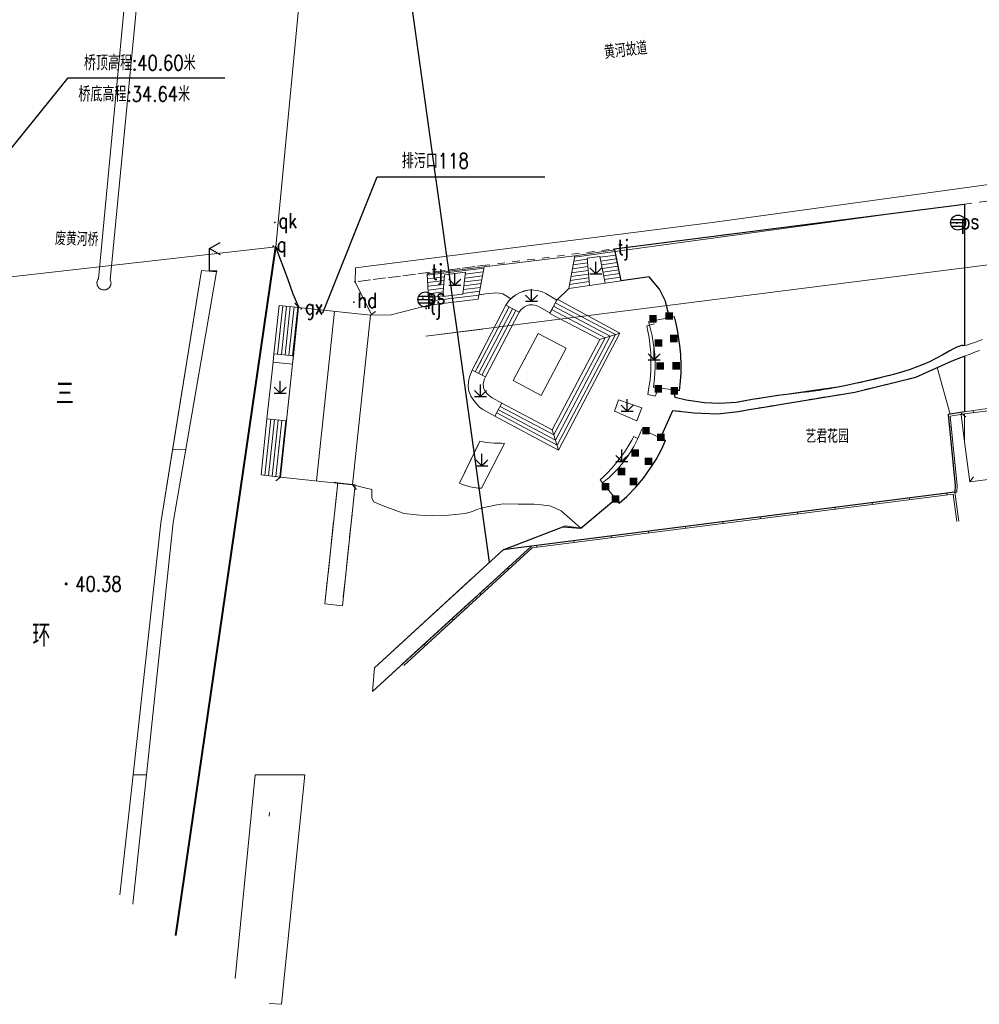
# Model space of a CAD drawing. Extents: x 39508475 to 39522402, y 3783947 to 3795549.
# Tile 70 of 256: x 39512124 to 39512252, y 3794219 to 3794350. Entities that reach past the tile are written whole.
import ezdxf
from ezdxf.enums import TextEntityAlignment as Align

# ---------------------------------------------------------------- set-up
doc = ezdxf.new("R2010")
doc.units = 0
doc.header["$PDSIZE"] = 0.2
doc.linetypes.add('X0', pattern=[4, 3, -1])
doc.linetypes.add('X6', pattern=[2, 1, -1])
doc.layers.get('0').update_dxf_attribs({"linetype": 'CONTINUOUS'})
for name, color, linetype in [('COMPONENT', 7, 'CONTINUOUS'), ('DLSS', 4, 'CONTINUOUS'), ('DMTZ', 3, 'CONTINUOUS'), ('GCD', 1, 'CONTINUOUS'), ('JCDL_DMX_F', 30, 'CONTINUOUS'), ('JCDL_JMDD', 1, 'CONTINUOUS'), ('JCDL_JMDM_F', 231, 'CONTINUOUS'), ('JCDL_JMDX_F', 231, 'CONTINUOUS'), ('JCDL_JTD_F', 100, 'CONTINUOUS'), ('JCDL_JTM', 100, 'CONTINUOUS'), ('JCDL_JTX_F', 100, 'CONTINUOUS'), ('JCDL_SXX_F', 5, 'CONTINUOUS'), ('JCDL_ZBM', 3, 'CONTINUOUS'), ('JMD', 6, 'CONTINUOUS'), ('SXSS', 5, 'CONTINUOUS'), ('ZBTZ', 3, 'CONTINUOUS'), ('zdh', 7, 'CONTINUOUS'), ('断面线', 2, 'CONTINUOUS')]:
    doc.layers.add(name, color=color, linetype=linetype)
for name, color, linetype, lineweight in [('JCDL_JMDX', 1, 'CONTINUOUS', 0), ('JCDL_SXM', 5, 'CONTINUOUS', 0), ('JCDL_ZBX', 3, 'CONTINUOUS', 0), ('JCDL_ZBX_F', 7, 'CONTINUOUS', 0), ('QT_SYT_ZJ', 7, 'CONTINUOUS', 0), ('TEXTL_ZJ', 7, 'CONTINUOUS', 0)]:
    doc.layers.add(name, color=color, linetype=linetype, lineweight=lineweight)
doc.styles.add('HZ', font='rs', dxfattribs={"width": 0.8, "bigfont": 'hztxt'})
doc.linetypes.add('10422', pattern='A,2,[150,AAA.SHX,S=1,R=0,X=0,Y=1],2,[177,AAA.SHX,S=1,R=0,X=0,Y=0.8],1e-09', length=4)
doc.linetypes.add('X33', pattern='A,2,[150,symbolx.shx,S=1,R=0,X=0,Y=1],1e-11', length=2)
doc.linetypes.add('X35', pattern='A,2,[150,AAA.SHX,S=1,R=0,X=0,Y=1],2,[177,AAA.SHX,S=1,R=0,X=0,Y=0.8],1e-09', length=4)
doc.linetypes.add('X39', pattern='A,2,[150,symbolx.shx,S=1,R=0,X=0,Y=1],2,[151,symbolx.shx,S=1,R=0,X=0,Y=3],1e-11', length=4)
doc.linetypes.add('X4', pattern='A,0,-1e-09,[149,symbolx.shx,S=0.15,R=0,X=0,Y=0],-1.6', length=1.6)

# ---------------------------------------------------------------- blocks, each defined once
blk = doc.blocks.new('4563000')
at = {"color": 0}
for p, q in [((0, 0), (0, 3)), ((1, 0), (0, 0))]:
    blk.add_line(p, q, dxfattribs=at)
at = {"color": 0, "linetype": 'Continuous', "flags": 128}
for points in [[(0, 3), (1.39, 3.8)], [(0, 3), (1.39, 2.2)]]:
    blk.add_lwpolyline(points, dxfattribs=at)
blk = doc.blocks.new('9530003')
at = {"color": 0}
for p, q in [((0, 0), (0, 1.6)), ((-0.8, 0), (0.8, 0))]:
    blk.add_line(p, q, dxfattribs=at)
at = {"color": 0, "linetype": 'Continuous'}
for points in [[(0, 0), (-0.8, 0.8)], [(0, 0), (0.8, 0.8)]]:
    blk.add_lwpolyline(points, dxfattribs=at)
blk = doc.blocks.new('2382000')
at = {"color": 0, "const_width": 1}
blk.add_lwpolyline([(-0.5, 0), (0.5, 0)], dxfattribs=at)
blk = doc.blocks.new('gc200')
at = {"const_width": 0.2}
blk.add_lwpolyline([(-0.1, 0, 1), (0.1, 0, 1)], format="xyb", close=True, dxfattribs=at)
blk = doc.blocks.new('gcbj0103')
for p, q in [((-1, 0), (1, 0)), ((-0.9, 0.43), (0.9, 0.43)), ((-0.88, -0.47), (0.88, -0.47))]:
    blk.add_line(p, q)
blk.add_circle((0, 0), 1)

msp = doc.modelspace()

# ---------------------------------------------------------------- linework, layer by layer
at = {"layer": 'DLSS', "linetype": 'Continuous', "lineweight": 0}
for points in [[(39512116.90959, 3794357.16494), (39512162.42633, 3794362.52244), (39512158.39226, 3794320.22437), (39512112.94461, 3794315.06123), (39512116.90959, 3794357.16494)], [(39512158.39226, 3794320.22437), (39512162.42633, 3794362.52244)], [(39512158.39226, 3794320.22437), (39512158.90169, 3794319.60753)], [(39512161.41116, 3794312.14773), (39512160.90859, 3794312.77016)], [(39512168.5935, 3794288.58188), (39512159.00904, 3794289.6031), (39512161.41116, 3794312.14773), (39512170.99562, 3794311.12651), (39512168.5935, 3794288.58188)], [(39512161.41116, 3794312.14773), (39512170.99562, 3794311.12651)], [(39512163.80127, 3794289.09249), (39512166.20339, 3794311.63712)], [(39512170.99562, 3794311.12651), (39512171.61806, 3794311.62907)], [(39512160.60864, 3794304.61588), (39512158.01145, 3794304.89261), (39512158.12935, 3794305.99907), (39512160.72654, 3794305.72233), (39512160.60864, 3794304.61588)], [(39512159.00904, 3794289.6031), (39512158.3866, 3794289.10053)], [(39512168.5935, 3794288.58188), (39512159.00904, 3794289.6031)], [(39512168.5935, 3794288.58188), (39512169.09607, 3794287.95944)]]:
    msp.add_lwpolyline(points, dxfattribs=at)
at = {"layer": 'DLSS', "linetype": 'X6', "lineweight": 0}
for points in [[(39512500, 3794361.43031), (39512374.696, 3794343.065), (39512349.903, 3794339.515), (39512334.945, 3794337.343), (39512315.542, 3794334.713), (39512290.594, 3794331.334), (39512250, 3794325.90442)], [(39512250, 3794325.90442), (39512244.397, 3794325.155), (39512168.7989, 3794315.5404)], [(39512186.20527, 3794317.75415), (39512168.7989, 3794315.5404)], [(39512250, 3794307.09921), (39512250.02, 3794307.1031), (39512250.238, 3794307.156), (39512250.6323, 3794307.2755), (39512251.4472, 3794307.5558), (39512252.7936, 3794308.0362)], [(39512219.59487, 3794299.52175), (39512221.728, 3794299.894), (39512223.5325, 3794300.1869), (39512225.1387, 3794300.4279), (39512226.6804, 3794300.6352), (39512228.2957, 3794300.8292), (39512229.875, 3794301.0218), (39512231.2815, 3794301.2235), (39512232.6325, 3794301.454), (39512234.049, 3794301.731), (39512235.4413, 3794302.0203), (39512236.7015, 3794302.297), (39512237.9365, 3794302.586), (39512239.255, 3794302.9113), (39512240.5339, 3794303.2417), (39512241.6203, 3794303.5498), (39512242.5997, 3794303.8627), (39512243.565, 3794304.207), (39512244.4954, 3794304.5669), (39512245.3438, 3794304.9386), (39512246.1829, 3794305.3577), (39512247.0857, 3794305.8569), (39512247.9276, 3794306.3327), (39512248.538, 3794306.664), (39512248.9549, 3794306.87), (39512249.229, 3794306.978), (39512249.4299, 3794307.0408), (39512249.5717, 3794307.0772), (39512249.663, 3794307.0885), (39512249.7155, 3794307.0774), (39512249.7695, 3794307.0655), (39512249.8668, 3794307.0733), (39512250, 3794307.09921)], [(39512251.966, 3794306.437), (39512251.4393, 3794306.2352), (39512250.7134, 3794305.9584), (39512250, 3794305.68716)], [(39512250, 3794305.68716), (39512249.7042, 3794305.5747), (39512248.346, 3794305.059), (39512243.521, 3794302.876), (39512235.372, 3794300.893), (39512230.3076, 3794300.066), (39512226.4669, 3794299.4332), (39512223.5912, 3794298.9516), (39512221.359, 3794298.568), (39512219.3911, 3794298.2176)], [(39512211.3779, 3794301.0614), (39512211.50988, 3794300.16729), (39512212.97883, 3794299.82009), (39512215.39172, 3794299.48755), (39512217.39799, 3794299.38845), (39512219.59487, 3794299.52175)], [(39512209.59895, 3794294.88108), (39512211.18033, 3794298.46433), (39512214.01064, 3794298.11914), (39512217.12874, 3794297.98931), (39512219.91595, 3794298.31102)]]:
    msp.add_lwpolyline(points, dxfattribs=at)
at = {"layer": 'DLSS', "linetype": 'X33', "lineweight": 0}
for points in [[(39512250, 3794317.41537), (39512360.412, 3794331.419), (39512365.3502, 3794332.54649)], [(39512178.33714, 3794308.32633), (39512250, 3794317.41537)], [(39512178.33714, 3794308.32633), (39512185.87989, 3794309.28298)]]:
    msp.add_lwpolyline(points, dxfattribs=at)
at = {"layer": 'DLSS', "linetype": 'Continuous', "lineweight": 40}
msp.add_lwpolyline([(39512148.20683, 3794250), (39512158.4051, 3794320.2046)], dxfattribs=at)
at = {"layer": 'DLSS', "linetype": 'Continuous', "lineweight": 20}
msp.add_lwpolyline([(39512139.40537, 3794250), (39512143.0824, 3794283.5175), (39512148.518, 3794317.048), (39512150.5023, 3794316.9095), (39512144.7313, 3794283.5408), (39512141.17356, 3794250)], dxfattribs=at)
at = {"layer": 'DLSS', "linetype": 'X0', "lineweight": 0}
for points in [[(39512207.95765, 3794310.2732), (39512208.23549, 3794309.24832), (39512208.43418, 3794308.35656), (39512208.59119, 3794307.48234), (39512208.67761, 3794306.87934), (39512208.77414, 3794305.94372), (39512208.822, 3794305.11202), (39512208.83471, 3794304.3476), (39512208.80384, 3794303.30457), (39512208.72372, 3794302.32298), (39512208.62416, 3794301.54179), (39512212.06863, 3794301.10228), (39512212.22757, 3794302.36857), (39512212.2956, 3794303.46509), (39512212.30298, 3794304.41173), (39512212.23395, 3794305.88567), (39512212.11919, 3794307.10803), (39512212.00208, 3794308.00065), (39512211.85013, 3794308.92857), (39512211.6795, 3794309.79736), (39512211.5461, 3794310.39438), (39512211.41925, 3794310.91342), (39512207.95765, 3794310.2732)], [(39512207.04746, 3794295.94571), (39512210.22519, 3794294.47984), (39512209.67934, 3794293.27756), (39512208.96743, 3794291.94656), (39512208.27764, 3794290.8616), (39512207.29569, 3794289.47325), (39512206.2616, 3794288.2477), (39512205.05973, 3794287.03205), (39512204.05481, 3794286.14288), (39512201.84672, 3794288.81436), (39512202.73668, 3794289.56192), (39512203.89686, 3794290.75273), (39512204.52098, 3794291.49316), (39512205.27847, 3794292.52665), (39512205.99183, 3794293.68275), (39512206.49871, 3794294.65957), (39512206.83812, 3794295.41883), (39512207.04746, 3794295.94571)]]:
    msp.add_lwpolyline(points, dxfattribs=at)
at = {"layer": 'DLSS', "color": 4, "linetype": 'Continuous', "lineweight": 20}
for points in [[(39512137.65437, 3794234.03901), (39512139.40537, 3794250)], [(39512141.17356, 3794250), (39512139.34979, 3794232.80627)]]:
    msp.add_lwpolyline(points, dxfattribs=at)
at = {"layer": 'DLSS', "color": 4, "linetype": 'Continuous', "lineweight": 40}
msp.add_lwpolyline([(39512145.10165, 3794228.62408), (39512148.20683, 3794250)], dxfattribs=at)
at = {"layer": 'DMTZ', "linetype": 'X39', "lineweight": 0}
for points in [[(39512186.05839, 3794313.93033), (39512185.4159, 3794313.84068)], [(39512178.74939, 3794312.46707), (39512173.73543, 3794311.18548), (39512170.99562, 3794311.12651)]]:
    msp.add_lwpolyline(points, dxfattribs=at)
at = {"layer": 'JCDL_DMX_F', "color": 3, "linetype": 'X39', "lineweight": 0}
for points in [[(39512197.33678, 3794314.69369), (39512195.77041, 3794313.13839), (39512194.29151, 3794313.99256), (39512193.70126, 3794314.2612), (39512193.15385, 3794314.41065), (39512192.31939, 3794314.47832), (39512191.90919, 3794314.44458), (39512190.87457, 3794314.15686), (39512190.29946, 3794313.84935), (39512189.64491, 3794313.31873), (39512189.00899, 3794313.71598), (39512188.57082, 3794313.94187), (39512188.07392, 3794314.06016), (39512187.56164, 3794314.09691), (39512187.25715, 3794314.06846), (39512186.85719, 3794314.02857), (39512186.27138, 3794313.96004), (39512185.4159, 3794313.84068)], [(39512178.74939, 3794312.46707), (39512173.73543, 3794311.18548), (39512170.99562, 3794311.12651)]]:
    msp.add_lwpolyline(points, dxfattribs=at)
at = {"layer": 'JCDL_JMDM_F', "lineweight": 0}
msp.add_lwpolyline([(39512197.02071, 3794306.71861), (39512193.67014, 3794300.43689), (39512189.93959, 3794302.4267), (39512193.29015, 3794308.70842), (39512197.02071, 3794306.71861)], dxfattribs=at)
at = {"layer": 'JCDL_JMDX', "color": 6, "linetype": 'Continuous', "lineweight": 0}
for points in [[(39512198.15405, 3794319.03761), (39512197.33678, 3794314.69369), (39512200.11335, 3794315.09208), (39512199.79412, 3794318.69303), (39512201.46015, 3794318.91208), (39512202.1749, 3794315.38787), (39512204.32685, 3794315.69663), (39512203.47002, 3794319.80035), (39512198.15405, 3794319.03761)], [(39512198.11658, 3794318.83844), (39512203.50931, 3794319.61219)], [(39512197.92163, 3794317.80225), (39512199.84858, 3794318.07874)], [(39512198.0191, 3794318.32035), (39512199.80445, 3794318.57651)], [(39512201.47946, 3794318.81684), (39512203.6115, 3794319.12275)], [(39512201.57881, 3794318.32699), (39512203.71369, 3794318.6333)], [(39512201.67816, 3794317.83714), (39512203.81588, 3794318.14386)], [(39512178.52098, 3794316.64119), (39512178.74939, 3794312.46707), (39512185.31061, 3794313.26979), (39512186.10347, 3794317.56886), (39512178.52098, 3794316.64119)], [(39512178.52098, 3794316.64119), (39512178.74939, 3794312.46707)], [(39512178.53084, 3794316.4611), (39512186.06927, 3794317.38337)], [(39512183.57384, 3794316.57548), (39512185.97443, 3794316.86917)], [(39512185.31061, 3794313.26979), (39512186.10347, 3794317.56886)], [(39512197.72668, 3794316.76607), (39512199.93684, 3794317.08318)], [(39512197.82415, 3794317.28416), (39512199.89271, 3794317.58096)], [(39512201.77751, 3794317.34728), (39512203.91808, 3794317.65441)], [(39512201.87685, 3794316.85743), (39512204.02027, 3794317.16497)], [(39512201.9762, 3794316.36758), (39512204.12246, 3794316.67552)], [(39512178.55816, 3794315.96184), (39512180.80202, 3794316.23637)], [(39512178.58548, 3794315.46259), (39512180.7631, 3794315.72901)], [(39512183.45243, 3794315.55543), (39512185.78477, 3794315.84078)], [(39512183.51313, 3794316.06546), (39512185.8796, 3794316.35498)], [(39512197.43425, 3794315.21179), (39512200.06922, 3794315.58985)], [(39512197.53173, 3794315.72988), (39512200.0251, 3794316.08763)], [(39512197.6292, 3794316.24797), (39512199.98097, 3794316.58541)], [(39512202.07555, 3794315.87772), (39512204.22465, 3794316.18608)], [(39512178.6128, 3794314.96334), (39512180.72417, 3794315.22165)], [(39512178.64011, 3794314.46409), (39512180.68525, 3794314.71429)], [(39512178.66743, 3794313.96483), (39512180.64633, 3794314.20694)], [(39512183.27031, 3794314.02537), (39512185.50027, 3794314.29819)], [(39512183.33101, 3794314.53539), (39512185.59511, 3794314.81238)], [(39512183.39172, 3794315.04541), (39512185.68994, 3794315.32658)], [(39512178.69475, 3794313.46558), (39512180.60741, 3794313.69958)], [(39512178.72207, 3794312.96633), (39512185.40544, 3794313.78399)], [(39512178.74939, 3794312.46707), (39512185.31061, 3794313.26979)], [(39512204.15081, 3794308.73521), (39512195.79419, 3794313.24735), (39512194.84572, 3794311.36305), (39512201.47876, 3794307.90389), (39512204.15081, 3794308.73521)], [(39512195.55803, 3794312.7612), (39512203.5524, 3794308.54903)], [(39512160.72654, 3794305.72233), (39512158.12935, 3794305.99907), (39512158.81397, 3794312.42446), (39512161.41116, 3794312.14773), (39512160.72654, 3794305.72233)], [(39512158.62653, 3794305.94609), (39512159.31115, 3794312.37148)], [(39512159.12372, 3794305.89311), (39512159.80834, 3794312.31851)], [(39512159.6209, 3794305.84014), (39512160.30553, 3794312.26553)], [(39512160.11809, 3794305.78716), (39512160.80271, 3794312.21256)], [(39512160.61527, 3794305.73419), (39512161.2999, 3794312.15958)], [(39512184.4765, 3794303.80169), (39512186.25204, 3794302.92697), (39512190.73518, 3794311.51156), (39512188.99474, 3794312.45347), (39512184.4765, 3794303.80169)], [(39512184.90646, 3794303.58987), (39512189.4162, 3794312.22538)], [(39512185.35499, 3794303.36891), (39512189.85586, 3794311.98744)], [(39512185.80351, 3794303.14794), (39512190.29552, 3794311.7495)], [(39512195.0674, 3794311.88984), (39512202.16997, 3794308.11893)], [(39512195.31272, 3794312.32552), (39512202.86119, 3794308.33398)], [(39512195.15709, 3794295.87211), (39512201.47876, 3794307.90389), (39512204.15081, 3794308.73521), (39512195.98278, 3794293.18932), (39512195.15709, 3794295.87211)], [(39512202.16997, 3794308.11893), (39512195.36573, 3794295.19421)], [(39512202.86119, 3794308.33398), (39512195.57437, 3794294.51632)], [(39512203.5524, 3794308.54903), (39512195.783, 3794293.83842)], [(39512187.53091, 3794297.6962), (39512188.46196, 3794299.44223), (39512195.15709, 3794295.87211), (39512195.98278, 3794293.18932), (39512187.53091, 3794297.6962)], [(39512187.99144, 3794298.55984), (39512195.57437, 3794294.51632)], [(39512188.2267, 3794299.00104), (39512195.36573, 3794295.19421)], [(39512251.15206, 3794298.42152), (39512251.1884, 3794298.17418)], [(39512159.00904, 3794289.6031), (39512156.41185, 3794289.87983), (39512157.20665, 3794297.33924), (39512159.80384, 3794297.06251), (39512159.00904, 3794289.6031)], [(39512156.90904, 3794289.82685), (39512157.70383, 3794297.28626)], [(39512157.40622, 3794289.77388), (39512158.20102, 3794297.23329)], [(39512157.90341, 3794289.7209), (39512158.6982, 3794297.18031)], [(39512158.40059, 3794289.66793), (39512159.19539, 3794297.12733)], [(39512158.89778, 3794289.61495), (39512159.69257, 3794297.07436)], [(39512187.75617, 3794298.11865), (39512195.783, 3794293.83842)], [(39512250, 3794298.25227), (39512247.786, 3794297.927), (39512248.736, 3794288.465), (39512248.706, 3794287.586)], [(39512250, 3794297.99958), (39512248.05861, 3794297.71437), (39512248.98643, 3794288.47326), (39512248.95585, 3794287.57747)], [(39512247.94562, 3794296.33718), (39512248.19437, 3794296.36216)], [(39512248.44512, 3794291.3622), (39512248.69387, 3794291.38717)], [(39512249.20657, 3794283.72006), (39512248.706, 3794287.586), (39512192.378, 3794280.431), (39512175.25064, 3794264.74646)], [(39512248.95864, 3794283.68796), (39512248.4901, 3794287.30657), (39512192.48828, 3794280.193), (39512175.41948, 3794264.56209)], [(39512242.65285, 3794286.81711), (39512242.68435, 3794286.5691)], [(39512247.61299, 3794287.44716), (39512247.6445, 3794287.19915)], [(39512248.706, 3794287.586), (39512248.95585, 3794287.57747)], [(39512232.73256, 3794285.55699), (39512232.76406, 3794285.30898)], [(39512237.69271, 3794286.18705), (39512237.72421, 3794285.93904)], [(39512222.81227, 3794284.29688), (39512222.84378, 3794284.04887)], [(39512227.77242, 3794284.92694), (39512227.80392, 3794284.67893)], [(39512212.89199, 3794283.03677), (39512212.92349, 3794282.78876)], [(39512217.85213, 3794283.66682), (39512217.88363, 3794283.41882)], [(39512202.9717, 3794281.77665), (39512203.0032, 3794281.52865)], [(39512207.93184, 3794282.40671), (39512207.96335, 3794282.1587)], [(39512193.05141, 3794280.51654), (39512193.08291, 3794280.26853)], [(39512198.01155, 3794281.1466), (39512198.04306, 3794280.89859)], [(39512189.19119, 3794277.51264), (39512189.36003, 3794277.32827)], [(39512185.50375, 3794274.13584), (39512185.67259, 3794273.95147)], [(39512181.81631, 3794270.75903), (39512181.98515, 3794270.57466)], [(39512178.12888, 3794267.38223), (39512178.29772, 3794267.19786)]]:
    msp.add_lwpolyline(points, dxfattribs=at)
at = {"layer": 'JCDL_JMDX_F', "linetype": 'Continuous', "lineweight": 0}
for points in [[(39512249.51954, 3794298.09139), (39512250, 3794297.71896)], [(39512250, 3794297.71896), (39512250.15183, 3794297.60127)], [(39512250.674, 3794288.977), (39512251.16412, 3794289.60928)]]:
    msp.add_lwpolyline(points, dxfattribs=at)
at = {"layer": 'JCDL_JTM', "linetype": 'Continuous', "lineweight": 0}
msp.add_lwpolyline([(39512116.90959, 3794357.16494), (39512162.42633, 3794362.52244), (39512158.39226, 3794320.22437), (39512112.94461, 3794315.06123), (39512116.90959, 3794357.16494)], dxfattribs=at)
at = {"layer": 'JCDL_JTX_F', "linetype": 'Continuous', "lineweight": 0}
for points in [[(39512158.39226, 3794320.22437), (39512162.42633, 3794362.52244)], [(39512158.39226, 3794320.22437), (39512158.90169, 3794319.60753)]]:
    msp.add_lwpolyline(points, dxfattribs=at)
at = {"layer": 'JCDL_SXM', "lineweight": 0}
for points in [[(39512140.716, 3794361.315), (39512136.359, 3794315.842), (39512136.38854, 3794315.78002), (39512136.41307, 3794315.71588), (39512136.43282, 3794315.65012), (39512136.4477, 3794315.58308), (39512136.45762, 3794315.51513), (39512136.46253, 3794315.44663), (39512136.4624, 3794315.37796), (39512136.45723, 3794315.30949), (39512136.44705, 3794315.24158), (39512136.43191, 3794315.17459), (39512136.4119, 3794315.1089), (39512136.38713, 3794315.04486), (39512136.35773, 3794314.9828), (39512136.32385, 3794314.92307), (39512136.28568, 3794314.86599), (39512136.24342, 3794314.81185), (39512136.19731, 3794314.76097), (39512136.14759, 3794314.71361), (39512136.09453, 3794314.67002), (39512136.03841, 3794314.63044), (39512135.97954, 3794314.59509), (39512135.91823, 3794314.56415), (39512135.85482, 3794314.53779), (39512135.78965, 3794314.51615), (39512135.72307, 3794314.49935), (39512135.65543, 3794314.48749), (39512135.5871, 3794314.48062), (39512135.51846, 3794314.47878), (39512135.44986, 3794314.48198), (39512135.443, 3794314.483), (39512135.38169, 3794314.4902), (39512135.3143, 3794314.50341), (39512135.24806, 3794314.52152), (39512135.18333, 3794314.54445), (39512135.12046, 3794314.57206), (39512135.05978, 3794314.60421), (39512135.00162, 3794314.64072), (39512134.9463, 3794314.68141), (39512134.89411, 3794314.72604), (39512134.84534, 3794314.77438), (39512134.80025, 3794314.82617), (39512134.75907, 3794314.88113), (39512134.72204, 3794314.93896), (39512134.68935, 3794314.99935), (39512134.66119, 3794315.06198), (39512134.63769, 3794315.1265), (39512134.61899, 3794315.19258), (39512134.60519, 3794315.25985), (39512134.59635, 3794315.32795), (39512134.59254, 3794315.39651), (39512134.59377, 3794315.46517), (39512134.60004, 3794315.53355), (39512134.6113, 3794315.60129), (39512134.62751, 3794315.66802), (39512134.64857, 3794315.73338), (39512134.67436, 3794315.79703), (39512134.70475, 3794315.8586), (39512134.73958, 3794315.91779), (39512134.779, 3794315.974), (39512139.082, 3794361.498)], [(39512152.97395, 3794222.90012), (39512155.63668, 3794250), (39512162.22464, 3794250)], [(39512162.22464, 3794250), (39512159.149, 3794219.489), (39512157.50831, 3794219.60318)]]:
    msp.add_lwpolyline(points, dxfattribs=at)
at = {"layer": 'JCDL_SXX_F', "color": 142, "linetype": 'Continuous', "lineweight": 0, "true_color": 0x00a0e9}
msp.add_lwpolyline([(39512157.53172, 3794245.0014), (39512157.48593, 3794244.5035)], dxfattribs=at)
at = {"layer": 'JCDL_ZBM'}
for points in [[(39512250, 3794325.90442), (39512250, 3794307.09921), (39512249.8668, 3794307.0733), (39512249.7695, 3794307.0655), (39512249.7155, 3794307.0774), (39512249.663, 3794307.0885), (39512249.5717, 3794307.0772), (39512249.4299, 3794307.0408), (39512249.229, 3794306.978), (39512248.9549, 3794306.87), (39512248.538, 3794306.664), (39512247.9276, 3794306.3327), (39512247.0857, 3794305.8569), (39512246.1829, 3794305.3577), (39512245.3438, 3794304.9386), (39512244.4954, 3794304.5669), (39512243.565, 3794304.207), (39512242.5997, 3794303.8627), (39512241.6203, 3794303.5498), (39512240.5339, 3794303.2417), (39512239.255, 3794302.9113), (39512237.9365, 3794302.586), (39512236.7015, 3794302.297), (39512235.4413, 3794302.0203), (39512234.049, 3794301.731), (39512232.6325, 3794301.454), (39512231.2815, 3794301.2235), (39512229.875, 3794301.0218), (39512228.2957, 3794300.8292), (39512226.6804, 3794300.6352), (39512225.1387, 3794300.4279), (39512223.5325, 3794300.1869), (39512221.728, 3794299.894), (39512219.59487, 3794299.52175), (39512217.39799, 3794299.38845), (39512215.39172, 3794299.48755), (39512212.97883, 3794299.8201), (39512211.50989, 3794300.16729), (39512211.37855, 3794301.19034), (39512212.06863, 3794301.10228), (39512212.22757, 3794302.36857), (39512212.2956, 3794303.46509), (39512212.30298, 3794304.41173), (39512212.23395, 3794305.88567), (39512212.11919, 3794307.10803), (39512212.00208, 3794308.00065), (39512211.85013, 3794308.92857), (39512211.6795, 3794309.79736), (39512211.5461, 3794310.39438), (39512211.41925, 3794310.91342), (39512210.74549, 3794310.78881), (39512210.20716, 3794312.98786), (39512209.39421, 3794314.59334), (39512208.05245, 3794316.24266), (39512204.32685, 3794315.69663), (39512203.47002, 3794319.80035), (39512203.42703, 3794319.94442), (39512244.397, 3794325.155), (39512250, 3794325.90442)], [(39512250, 3794298.25227), (39512247.786, 3794297.927), (39512248.736, 3794288.465), (39512248.706, 3794287.586), (39512192.378, 3794280.431), (39512188.6, 3794279.939), (39512196.55287, 3794282.96733), (39512198.94869, 3794282.78497), (39512203.58837, 3794286.70722), (39512204.05481, 3794286.14288), (39512205.05973, 3794287.03205), (39512206.2616, 3794288.2477), (39512207.29569, 3794289.47325), (39512208.27764, 3794290.8616), (39512208.96743, 3794291.94656), (39512209.67934, 3794293.27756), (39512210.22519, 3794294.47984), (39512209.56333, 3794294.78515), (39512211.18033, 3794298.46433), (39512214.01064, 3794298.11915), (39512217.12874, 3794297.98931), (39512219.9157, 3794298.311), (39512221.359, 3794298.568), (39512223.5912, 3794298.9516), (39512226.4669, 3794299.4332), (39512230.3076, 3794300.066), (39512235.372, 3794300.893), (39512243.521, 3794302.876), (39512248.346, 3794305.059), (39512249.7042, 3794305.5747), (39512250, 3794305.68716), (39512250, 3794298.25227)]]:
    msp.add_lwpolyline(points, dxfattribs=at)
at = {"layer": 'JCDL_ZBM', "linetype": 'Continuous', "lineweight": 0}
for points in [[(39512250, 3794325.90442), (39512250, 3794307.09925), (39512249.86681, 3794307.07328), (39512249.76953, 3794307.06549), (39512249.71549, 3794307.07744), (39512249.66305, 3794307.08846), (39512249.57175, 3794307.07721), (39512249.42987, 3794307.0408), (39512249.229, 3794306.978), (39512248.9549, 3794306.87004), (39512248.53799, 3794306.66404), (39512247.9276, 3794306.33271), (39512247.08567, 3794305.85691), (39512246.18287, 3794305.35775), (39512245.34384, 3794304.93863), (39512244.49541, 3794304.56695), (39512243.565, 3794304.207), (39512242.3696, 3794303.81054), (39512240.52595, 3794303.30173), (39512237.80858, 3794302.6238), (39512234.049, 3794301.731), (39512229.69226, 3794301.10726), (39512226.34804, 3794300.61745), (39512223.7868, 3794300.22679), (39512221.728, 3794299.894), (39512219.85917, 3794299.57189), (39512217.39799, 3794299.38845), (39512215.39172, 3794299.48755), (39512212.97883, 3794299.8201), (39512211.50989, 3794300.16729), (39512211.3779, 3794301.0614), (39512212.06863, 3794301.10229), (39512212.22757, 3794302.36857), (39512212.2956, 3794303.46509), (39512212.30298, 3794304.41173), (39512212.23395, 3794305.88567), (39512212.11919, 3794307.10803), (39512212.00208, 3794308.00065), (39512211.85013, 3794308.92858), (39512211.67951, 3794309.79736), (39512211.5461, 3794310.39438), (39512211.41926, 3794310.91342), (39512210.70718, 3794311.0085), (39512210.20716, 3794312.98786), (39512209.39421, 3794314.59334), (39512208.05245, 3794316.24266), (39512204.32685, 3794315.69663), (39512203.50931, 3794319.6122), (39512244.397, 3794325.155), (39512250, 3794325.90442)], [(39512148.518, 3794317.048), (39512150.50227, 3794316.90946), (39512146.42235, 3794293.31857), (39512144.65197, 3794293.19964), (39512148.518, 3794317.048)], [(39512289.18916, 3794304.0097), (39512250, 3794298.25227), (39512250, 3794305.68719), (39512250.71338, 3794305.95844), (39512251.43926, 3794306.2352), (39512251.966, 3794306.437)], [(39512250, 3794298.25227), (39512248.05341, 3794297.96629), (39512246.34496, 3794304.15366), (39512248.346, 3794305.059), (39512249.70419, 3794305.57472), (39512250, 3794305.68719), (39512250, 3794298.25227)], [(39512246.34496, 3794304.15366), (39512248.05341, 3794297.96629), (39512247.786, 3794297.927), (39512248.736, 3794288.465), (39512248.706, 3794287.586), (39512192.378, 3794280.431), (39512188.6, 3794279.939), (39512196.85328, 3794283.09298), (39512198.94869, 3794282.78497), (39512203.6125, 3794286.67802), (39512204.05481, 3794286.14288), (39512205.05973, 3794287.03205), (39512206.2616, 3794288.2477), (39512207.29569, 3794289.47325), (39512208.27764, 3794290.8616), (39512208.96743, 3794291.94656), (39512209.67934, 3794293.27756), (39512210.22519, 3794294.47984), (39512209.59895, 3794294.88109), (39512211.18033, 3794298.46433), (39512214.01064, 3794298.11915), (39512217.12874, 3794297.98931), (39512219.39109, 3794298.21755), (39512221.359, 3794298.568), (39512223.5912, 3794298.9516), (39512226.46691, 3794299.43325), (39512230.30763, 3794300.06597), (39512235.372, 3794300.893), (39512243.521, 3794302.876), (39512246.34496, 3794304.15366)], [(39512141.17358, 3794250), (39512139.40537, 3794250), (39512143.08242, 3794283.51752), (39512144.65197, 3794293.19964), (39512146.42235, 3794293.31857), (39512144.73134, 3794283.54083), (39512141.17358, 3794250)], [(39512167.229, 3794272.488), (39512164.915, 3794272.753), (39512166.609, 3794288.825), (39512168.943, 3794288.58), (39512167.229, 3794272.488)], [(39512188.6, 3794279.939), (39512192.378, 3794280.431), (39512171.248, 3794261.081), (39512171.52, 3794264.246), (39512188.6, 3794279.939)], [(39512137.65437, 3794234.03901), (39512139.40537, 3794250), (39512141.17358, 3794250)], [(39512141.17358, 3794250), (39512139.3498, 3794232.80627)]]:
    msp.add_lwpolyline(points, dxfattribs=at)
at = {"layer": 'JCDL_ZBX', "color": 114, "linetype": 'X4', "lineweight": 0, "true_color": 0x009944}
for points in [[(39512198.15405, 3794319.03761), (39512186.10347, 3794317.56886)], [(39512204.32685, 3794315.69663), (39512208.05245, 3794316.24265), (39512209.39421, 3794314.59334), (39512210.20716, 3794312.98786), (39512210.70718, 3794311.0085)], [(39512166.609, 3794288.825), (39512166.1483, 3794288.92349)], [(39512203.55446, 3794286.67916), (39512198.94869, 3794282.78497), (39512196.32565, 3794285.12077), (39512195.48902, 3794285.5166), (39512194.7802, 3794285.79026), (39512193.68463, 3794285.91907), (39512192.73405, 3794285.99956), (39512192.25942, 3794285.97809), (39512190.63427, 3794285.99993), (39512188.65261, 3794286.04822), (39512187.78784, 3794285.91429), (39512186.71494, 3794285.694), (39512185.71601, 3794285.46862), (39512185.1345, 3794285.26812), (39512184.53994, 3794285.01787), (39512183.57328, 3794284.7603), (39512181.85345, 3794284.55509), (39512180.94011, 3794284.47439), (39512179.24579, 3794284.44188), (39512178.12865, 3794284.46515), (39512177.08435, 3794284.56414), (39512175.47348, 3794284.7475), (39512174.68699, 3794285.01314), (39512172.44957, 3794285.85199), (39512171.43003, 3794286.30024), (39512171.14415, 3794286.80677), (39512171.15003, 3794287.95442), (39512168.5935, 3794288.58188)]]:
    msp.add_lwpolyline(points, dxfattribs=at)
at = {"layer": 'JCDL_ZBX', "color": 114, "linetype": 'Continuous', "lineweight": 0, "true_color": 0x009944}
for points in [[(39512200.11335, 3794315.09208), (39512202.1749, 3794315.38787), (39512201.46015, 3794318.91208), (39512199.79412, 3794318.69303), (39512200.11335, 3794315.09208)], [(39512139.40537, 3794250), (39512143.08242, 3794283.51752), (39512148.518, 3794317.048), (39512150.50227, 3794316.90946), (39512144.73134, 3794283.54083), (39512141.17358, 3794250)], [(39512180.59994, 3794313.60225), (39512183.25866, 3794313.92753), (39512183.60657, 3794316.85049), (39512180.823, 3794316.50994), (39512180.59994, 3794313.60225)], [(39512194.82209, 3794311.45415), (39512193.40486, 3794312.25264), (39512193.02418, 3794312.40532), (39512192.77792, 3794312.46523), (39512192.50875, 3794312.49927), (39512192.10521, 3794312.49143), (39512191.71808, 3794312.37286), (39512191.45331, 3794312.23898), (39512191.22051, 3794312.07641), (39512190.9837, 3794311.85215), (39512190.73518, 3794311.51156), (39512188.99474, 3794312.45347), (39512189.34715, 3794312.98283), (39512189.64491, 3794313.31873), (39512189.8998, 3794313.55354), (39512190.29946, 3794313.84935), (39512190.87457, 3794314.15686), (39512191.45394, 3794314.35544), (39512191.90919, 3794314.44458), (39512192.31939, 3794314.47832), (39512193.15385, 3794314.41065), (39512193.70126, 3794314.2612), (39512194.29151, 3794313.99256), (39512195.77041, 3794313.13839), (39512194.82209, 3794311.45415)], [(39512209.26708, 3794301.3424), (39512208.84143, 3794300.34981), (39512207.84869, 3794300.58241), (39512208.01672, 3794301.5028), (39512208.1553, 3794302.53109), (39512208.25184, 3794303.71458), (39512208.28048, 3794305.09174), (39512208.24431, 3794306.10467), (39512208.13819, 3794307.30563), (39512208.02917, 3794308.10432), (39512207.86939, 3794309.00153), (39512207.7149, 3794309.7094), (39512208.7325, 3794309.99042)], [(39512159.80384, 3794297.06251), (39512157.20665, 3794297.33924), (39512158.01145, 3794304.89261), (39512160.60864, 3794304.61588), (39512159.80384, 3794297.06251)], [(39512188.46196, 3794299.44223), (39512187.14252, 3794300.14581), (39512186.78573, 3794300.39257), (39512186.46638, 3794300.71867), (39512186.23443, 3794301.01806), (39512186.04216, 3794301.32739), (39512185.99353, 3794301.56999), (39512185.96538, 3794301.9385), (39512186.03576, 3794302.33042), (39512186.14138, 3794302.66976), (39512186.25204, 3794302.92697), (39512184.4765, 3794303.80169), (39512184.14902, 3794302.94056), (39512183.99506, 3794302.29628), (39512183.95159, 3794301.62662), (39512184.05355, 3794300.99849), (39512184.31103, 3794300.3689), (39512184.69648, 3794299.7671), (39512185.10483, 3794299.27338), (39512185.48414, 3794298.90197), (39512185.90087, 3794298.5654), (39512187.53091, 3794297.6962), (39512188.46196, 3794299.44223)], [(39512207.05407, 3794298.80316), (39512203.97931, 3794299.87193), (39512203.41943, 3794298.3472), (39512206.38516, 3794297.08083), (39512207.05407, 3794298.80316)], [(39512206.53295, 3794294.73615), (39512206.25141, 3794294.862), (39512205.99312, 3794294.97746), (39512205.73829, 3794294.49831), (39512205.22078, 3794293.61292), (39512204.7493, 3794292.88905), (39512204.51166, 3794292.54851), (39512203.75977, 3794291.5649), (39512203.0746, 3794290.76934), (39512202.45926, 3794290.12284), (39512201.96336, 3794289.64241), (39512201.50529, 3794289.22745), (39512202.24201, 3794288.31699)], [(39512182.80224, 3794288.77715), (39512185.51627, 3794294.37043), (39512185.9466, 3794294.26182), (39512186.40465, 3794294.1919), (39512186.94886, 3794294.1306), (39512187.44162, 3794294.10291), (39512187.9633, 3794294.10291), (39512188.38318, 3794294.09019), (39512188.8158, 3794294.07093), (39512185.75425, 3794288.09976), (39512185.31577, 3794288.13566), (39512184.76593, 3794288.20119), (39512184.23763, 3794288.30045), (39512183.76706, 3794288.41792), (39512183.32312, 3794288.55908), (39512182.80224, 3794288.77715)], [(39512171.248, 3794261.081), (39512171.52, 3794264.246), (39512188.6, 3794279.939), (39512192.378, 3794280.431)], [(39512137.65437, 3794234.03901), (39512139.40537, 3794250)], [(39512141.17358, 3794250), (39512139.3498, 3794232.80627)]]:
    msp.add_lwpolyline(points, dxfattribs=at)
at = {"layer": 'JCDL_ZBX'}
for points in [[(39512200.44528, 3794317.12015), (39512200.94528, 3794316.62015)], [(39512200.94528, 3794316.62015), (39512200.94528, 3794317.42015)], [(39512200.94528, 3794316.62015), (39512201.44528, 3794317.12015)], [(39512181.6803, 3794315.62849), (39512182.1803, 3794315.12849)], [(39512182.1803, 3794315.12849), (39512182.1803, 3794315.92849)], [(39512182.1803, 3794315.12849), (39512182.6803, 3794315.62849)], [(39512200.54528, 3794316.62015), (39512201.34528, 3794316.62015)], [(39512181.7803, 3794315.12849), (39512182.5803, 3794315.12849)], [(39512191.89454, 3794313.46858), (39512192.39454, 3794312.96858)], [(39512191.99454, 3794312.96858), (39512192.79454, 3794312.96858)], [(39512192.39454, 3794312.96858), (39512192.39454, 3794313.76858)], [(39512192.39454, 3794312.96858), (39512192.89454, 3794313.46858)], [(39512208.20042, 3794305.69699), (39512208.70042, 3794305.19699)], [(39512208.30042, 3794305.19699), (39512209.10042, 3794305.19699)], [(39512208.70042, 3794305.19699), (39512208.70042, 3794305.99699)], [(39512208.70042, 3794305.19699), (39512209.20042, 3794305.69699)], [(39512158.4747, 3794301.24519), (39512158.9747, 3794300.74519)], [(39512158.9747, 3794300.74519), (39512158.9747, 3794301.54519)], [(39512158.9747, 3794300.74519), (39512159.4747, 3794301.24519)], [(39512185.61361, 3794300.30984), (39512185.61361, 3794301.10984)], [(39512158.5747, 3794300.74519), (39512159.3747, 3794300.74519)], [(39512185.11361, 3794300.80984), (39512185.61361, 3794300.30984)], [(39512185.21361, 3794300.30984), (39512186.01361, 3794300.30984)], [(39512185.61361, 3794300.30984), (39512186.11361, 3794300.80984)], [(39512204.60372, 3794298.85529), (39512205.10372, 3794298.35529)], [(39512204.70372, 3794298.35529), (39512205.50372, 3794298.35529)], [(39512205.10372, 3794298.35529), (39512205.10372, 3794299.15529)], [(39512205.10372, 3794298.35529), (39512205.60372, 3794298.85529)], [(39512185.80224, 3794291.09976), (39512185.80224, 3794291.89976)], [(39512203.90036, 3794292.17761), (39512204.40036, 3794291.67761)], [(39512204.40036, 3794291.67761), (39512204.40036, 3794292.47761)], [(39512204.40036, 3794291.67761), (39512204.90036, 3794292.17761)], [(39512185.30224, 3794291.59976), (39512185.80224, 3794291.09976)], [(39512185.40224, 3794291.09976), (39512186.20224, 3794291.09976)], [(39512185.80224, 3794291.09976), (39512186.30224, 3794291.59976)], [(39512204.00036, 3794291.67761), (39512204.80036, 3794291.67761)]]:
    msp.add_lwpolyline(points, dxfattribs=at)
at = {"layer": 'JCDL_ZBX_F', "color": 114, "linetype": 'X0', "lineweight": 0, "true_color": 0x009944}
msp.add_lwpolyline([(39512166.609, 3794288.825), (39512168.943, 3794288.58), (39512167.229, 3794272.488), (39512164.915, 3794272.753), (39512166.609, 3794288.825)], dxfattribs=at)
at = {"layer": 'JMD', "linetype": 'Continuous'}
for p, q in [((39512119.78894, 3794329.12336), (39512130.76341, 3794342.67886)), ((39512130.76341, 3794342.67886), (39512151.61341, 3794342.67886)), ((39512164.65041, 3794311.44454), (39512171.85982, 3794329.51259)), ((39512171.85982, 3794329.51259), (39512194.15982, 3794329.51259))]:
    msp.add_line(p, q, dxfattribs=at)
at = {"layer": 'JMD', "linetype": 'Continuous', "lineweight": 0}
for points in [[(39512178.52098, 3794316.64119), (39512178.74939, 3794312.46707), (39512185.31061, 3794313.26979), (39512186.10347, 3794317.56886), (39512178.52098, 3794316.64119)], [(39512178.52098, 3794316.64119), (39512178.74939, 3794312.46707)], [(39512178.53084, 3794316.4611), (39512186.06927, 3794317.38337)], [(39512183.57384, 3794316.57548), (39512185.97443, 3794316.86917)], [(39512178.55816, 3794315.96184), (39512180.80202, 3794316.23637)], [(39512178.58548, 3794315.46259), (39512180.7631, 3794315.72901)], [(39512183.45243, 3794315.55543), (39512185.78477, 3794315.84078)], [(39512183.51313, 3794316.06546), (39512185.8796, 3794316.35498)], [(39512178.6128, 3794314.96334), (39512180.72417, 3794315.22165)], [(39512178.64011, 3794314.46409), (39512180.68525, 3794314.71429)], [(39512178.66743, 3794313.96483), (39512180.64633, 3794314.20694)], [(39512183.27031, 3794314.02537), (39512185.50027, 3794314.29819)], [(39512183.33101, 3794314.53539), (39512185.59511, 3794314.81238)], [(39512183.39172, 3794315.04541), (39512185.68994, 3794315.32658)], [(39512178.69475, 3794313.46558), (39512180.60741, 3794313.69958)], [(39512178.72207, 3794312.96633), (39512185.40544, 3794313.78399)], [(39512178.74939, 3794312.46707), (39512185.31061, 3794313.26979)], [(39512160.72654, 3794305.72233), (39512158.12935, 3794305.99907), (39512158.81397, 3794312.42446), (39512161.41116, 3794312.14773), (39512160.72654, 3794305.72233)], [(39512158.62653, 3794305.94609), (39512159.31115, 3794312.37148)], [(39512159.12372, 3794305.89311), (39512159.80834, 3794312.31851)], [(39512159.6209, 3794305.84014), (39512160.30553, 3794312.26553)], [(39512160.11809, 3794305.78716), (39512160.80271, 3794312.21256)], [(39512160.61527, 3794305.73419), (39512161.2999, 3794312.15958)], [(39512185.76405, 3794306.26716), (39512184.4765, 3794303.80169)], [(39512184.90646, 3794303.58987), (39512185.72113, 3794305.14985)], [(39512184.4765, 3794303.80169), (39512185.6472, 3794303.22495)], [(39512159.00904, 3794289.6031), (39512156.41185, 3794289.87983), (39512157.20665, 3794297.33924), (39512159.80384, 3794297.06251), (39512159.00904, 3794289.6031)], [(39512156.90904, 3794289.82685), (39512157.70383, 3794297.28626)], [(39512157.40622, 3794289.77388), (39512158.20102, 3794297.23329)], [(39512157.90341, 3794289.7209), (39512158.6982, 3794297.18031)], [(39512158.40059, 3794289.66793), (39512159.19539, 3794297.12733)], [(39512158.89778, 3794289.61495), (39512159.69257, 3794297.07436)], [(39512184.49438, 3794273.2115), (39512175.25064, 3794264.74646)], [(39512184.48089, 3794272.86015), (39512175.41948, 3794264.56209)], [(39512181.81631, 3794270.75903), (39512181.98515, 3794270.57466)], [(39512178.12888, 3794267.38223), (39512178.29772, 3794267.19786)]]:
    msp.add_lwpolyline(points, dxfattribs=at)
at = {"layer": 'JMD', "color": 6, "linetype": 'Continuous', "lineweight": 0}
for points in [[(39512302.015, 3794295.48), (39512250.674, 3794288.977), (39512250, 3794294.29821), (39512250, 3794297.99172), (39512300.86055, 3794304.59439), (39512302.015, 3794295.48)], [(39512250, 3794297.99172), (39512250, 3794294.29821), (39512249.53974, 3794297.93197), (39512250, 3794297.99172)]]:
    msp.add_lwpolyline(points, dxfattribs=at)
at = {"layer": 'SXSS', "lineweight": 0}
for points in [[(39512140.716, 3794361.315), (39512136.359, 3794315.842), (39512136.38854, 3794315.78002), (39512136.41307, 3794315.71588), (39512136.43282, 3794315.65012), (39512136.4477, 3794315.58308), (39512136.45762, 3794315.51513), (39512136.46253, 3794315.44663), (39512136.4624, 3794315.37796), (39512136.45723, 3794315.30949), (39512136.44705, 3794315.24158), (39512136.43191, 3794315.17459), (39512136.4119, 3794315.1089), (39512136.38713, 3794315.04486), (39512136.35773, 3794314.9828), (39512136.32385, 3794314.92307), (39512136.28568, 3794314.86599), (39512136.24342, 3794314.81185), (39512136.19731, 3794314.76097), (39512136.14759, 3794314.71361), (39512136.09453, 3794314.67002), (39512136.03841, 3794314.63044), (39512135.97954, 3794314.59509), (39512135.91823, 3794314.56415), (39512135.85482, 3794314.53779), (39512135.78965, 3794314.51615), (39512135.72307, 3794314.49935), (39512135.65543, 3794314.48749), (39512135.5871, 3794314.48062), (39512135.51846, 3794314.47878), (39512135.44986, 3794314.48198), (39512135.443, 3794314.483), (39512135.38169, 3794314.4902), (39512135.3143, 3794314.50341), (39512135.24806, 3794314.52152), (39512135.18333, 3794314.54445), (39512135.12046, 3794314.57206), (39512135.05978, 3794314.60421), (39512135.00162, 3794314.64072), (39512134.9463, 3794314.68141), (39512134.89411, 3794314.72604), (39512134.84534, 3794314.77438), (39512134.80025, 3794314.82617), (39512134.75907, 3794314.88113), (39512134.72204, 3794314.93896), (39512134.68935, 3794314.99935), (39512134.66119, 3794315.06198), (39512134.63769, 3794315.1265), (39512134.61899, 3794315.19258), (39512134.60519, 3794315.25985), (39512134.59635, 3794315.32795), (39512134.59254, 3794315.39651), (39512134.59377, 3794315.46517), (39512134.60004, 3794315.53355), (39512134.6113, 3794315.60129), (39512134.62751, 3794315.66802), (39512134.64857, 3794315.73338), (39512134.67436, 3794315.79703), (39512134.70475, 3794315.8586), (39512134.73958, 3794315.91779), (39512134.779, 3794315.974), (39512139.082, 3794361.498)], [(39512152.97395, 3794222.90012), (39512155.63668, 3794250), (39512162.22464, 3794250)], [(39512162.22464, 3794250), (39512159.149, 3794219.489), (39512157.50831, 3794219.60318)]]:
    msp.add_lwpolyline(points, dxfattribs=at)
at = {"layer": 'SXSS', "linetype": 'X35', "lineweight": 0}
for points in [[(39512250, 3794328.07743), (39512276.091, 3794331.66), (39512299.44, 3794334.759), (39512334.599, 3794339.477), (39512334.599, 3794339.477)], [(39512171.0331, 3794311.32727), (39512168.93521, 3794315.56255), (39512168.968, 3794317.436), (39512216.751, 3794323.512), (39512250, 3794328.07743)]]:
    msp.add_lwpolyline(points, dxfattribs=at)
at = {"layer": 'SXSS', "linetype": '10422', "flags": 128}
msp.add_lwpolyline([(39512158.28677, 3794320.34585), (39512159.91551, 3794316.01742), (39512160.65584, 3794313.9827), (39512161.43321, 3794312.13295)], dxfattribs=at)
at = {"layer": 'SXSS', "linetype": 'Continuous', "lineweight": 0}
msp.add_lwpolyline([(39512157.53172, 3794245.0014), (39512157.48593, 3794244.5035)], dxfattribs=at)
at = {"layer": 'ZBTZ', "linetype": 'Continuous', "lineweight": 0}
for points in [[(39512139.40537, 3794250), (39512143.08242, 3794283.51752), (39512148.518, 3794317.048), (39512150.50227, 3794316.90946), (39512144.73134, 3794283.54083), (39512141.17358, 3794250)], [(39512148.518, 3794317.048), (39512150.50227, 3794316.90946), (39512146.42235, 3794293.31857), (39512144.65197, 3794293.19964), (39512148.518, 3794317.048)], [(39512141.17358, 3794250), (39512139.40537, 3794250), (39512143.08242, 3794283.51752), (39512144.65197, 3794293.19964), (39512146.42235, 3794293.31857), (39512144.73134, 3794283.54083), (39512141.17358, 3794250)], [(39512167.229, 3794272.488), (39512164.915, 3794272.753), (39512166.609, 3794288.825), (39512168.943, 3794288.58), (39512167.229, 3794272.488)], [(39512184.49438, 3794273.2115), (39512171.248, 3794261.081), (39512171.52, 3794264.246), (39512184.61205, 3794276.27489)]]:
    msp.add_lwpolyline(points, dxfattribs=at)
at = {"layer": 'ZBTZ', "color": 114, "linetype": 'Continuous', "lineweight": 0, "true_color": 0x009944}
for points in [[(39512180.59994, 3794313.60225), (39512183.25866, 3794313.92753), (39512183.60657, 3794316.85049), (39512180.823, 3794316.50994), (39512180.59994, 3794313.60225)], [(39512159.80384, 3794297.06251), (39512157.20665, 3794297.33924), (39512158.01145, 3794304.89261), (39512160.60864, 3794304.61588), (39512159.80384, 3794297.06251)], [(39512185.6472, 3794303.22495), (39512184.4765, 3794303.80169), (39512184.14902, 3794302.94056), (39512183.99506, 3794302.29628), (39512183.95159, 3794301.62662), (39512184.05355, 3794300.99849), (39512184.31103, 3794300.3689), (39512184.69648, 3794299.7671), (39512185.10483, 3794299.27338), (39512185.48126, 3794298.90479)], [(39512182.80224, 3794288.77715), (39512185.28911, 3794293.90229)], [(39512185.06875, 3794288.1651), (39512184.76593, 3794288.20119), (39512184.23763, 3794288.30045), (39512183.76706, 3794288.41792), (39512183.32312, 3794288.55908), (39512182.80224, 3794288.77715)], [(39512171.248, 3794261.081), (39512171.52, 3794264.246), (39512184.61205, 3794276.27489)]]:
    msp.add_lwpolyline(points, dxfattribs=at)
at = {"layer": 'ZBTZ'}
for points in [[(39512181.6803, 3794315.62849), (39512182.1803, 3794315.12849)], [(39512182.1803, 3794315.12849), (39512182.1803, 3794315.92849)], [(39512182.1803, 3794315.12849), (39512182.6803, 3794315.62849)], [(39512181.7803, 3794315.12849), (39512182.5803, 3794315.12849)], [(39512158.4747, 3794301.24519), (39512158.9747, 3794300.74519)], [(39512158.9747, 3794300.74519), (39512158.9747, 3794301.54519)], [(39512158.9747, 3794300.74519), (39512159.4747, 3794301.24519)], [(39512158.5747, 3794300.74519), (39512159.3747, 3794300.74519)]]:
    msp.add_lwpolyline(points, dxfattribs=at)
at = {"layer": 'ZBTZ', "color": 114, "linetype": 'X0', "lineweight": 0, "true_color": 0x009944}
msp.add_lwpolyline([(39512166.609, 3794288.825), (39512168.943, 3794288.58), (39512167.229, 3794272.488), (39512164.915, 3794272.753), (39512166.609, 3794288.825)], dxfattribs=at)
at = {"layer": 'ZBTZ', "color": 114, "linetype": 'X4', "lineweight": 0, "true_color": 0x009944}
for points in [[(39512166.609, 3794288.825), (39512166.1483, 3794288.92349)], [(39512184.95457, 3794285.19239), (39512184.53994, 3794285.01787), (39512183.57328, 3794284.7603), (39512181.85345, 3794284.55509), (39512180.94011, 3794284.47439), (39512179.24579, 3794284.44188), (39512178.12865, 3794284.46515), (39512177.08435, 3794284.56414), (39512175.47348, 3794284.7475), (39512174.68699, 3794285.01314), (39512172.44957, 3794285.85199), (39512171.43003, 3794286.30024), (39512171.14415, 3794286.80677), (39512171.15003, 3794287.95442), (39512168.5935, 3794288.58188)]]:
    msp.add_lwpolyline(points, dxfattribs=at)
at = {"layer": 'ZBTZ', "color": 4, "linetype": 'Continuous', "lineweight": 0}
for points in [[(39512137.65437, 3794234.03901), (39512139.40537, 3794250)], [(39512137.65437, 3794234.03901), (39512139.40537, 3794250), (39512141.17358, 3794250)], [(39512141.17358, 3794250), (39512139.3498, 3794232.80627)]]:
    msp.add_lwpolyline(points, dxfattribs=at)
at = {"layer": 'zdh', "color": 1}
for p in [(39512158.235, 3794323.455, 40.275), (39512248.974, 3794323.359, 38.435), (39512158.027, 3794320.299, 40.295), (39512203.352, 3794319.879, 37.052), (39512178.592, 3794316.632, 37.049), (39512168.745, 3794312.862, 37.577), (39512177.951, 3794313.386, 38.605), (39512161.755, 3794311.981, 39.558), (39512178.365, 3794312.02, 39.283)]:
    msp.add_point(p, dxfattribs=at)
at = {"layer": '断面线', "color": 1, "flags": 128}
msp.add_lwpolyline([(39512186.80246, 3794278.28743), (39512182.54285, 3794308.85974), (39512181.98509, 3794312.86294), (39512181.38895, 3794317.14161), (39512181.13242, 3794318.98281), (39512180.46721, 3794323.75718), (39512179.32304, 3794331.96917), (39512177.85589, 3794342.4993), (39512175.7263, 3794357.78398), (39512174.3294, 3794367.80989), (39512173.42167, 3794374.32488), (39512172.25562, 3794382.69398), (39512171.24423, 3794389.95297), (39512168.94566, 3794406.45044)], dxfattribs=at)

# ---------------------------------------------------------------- block references
at = {"layer": 'COMPONENT', "linetype": 'Continuous'}
for p in [(39512249.13233, 3794323.43084), (39512178.28399, 3794313.21737)]:
    msp.add_blockref('gcbj0103', p, dxfattribs=at)
at = {"layer": 'DLSS'}
msp.add_blockref('4563000', (39512149.58, 3794316.981), dxfattribs=at)
at = {"layer": 'GCD', "linetype": 'Continuous'}
ref = msp.add_blockref('gc200', (39512130.4964, 3794275.395, 40.38), dxfattribs=at)
ref.add_attrib('height', '40.38', dxfattribs={"linetype": 'Continuous', "height": 2, "style": 'HZ', "width": 0.8}).set_placement((39512131.6964, 3794275.395, 40.38), align=Align.MIDDLE_LEFT)
at = {"layer": 'JCDL_JMDD'}
for p in [(39512210.70718, 3794311.0085), (39512208.54451, 3794310.63174), (39512209.27215, 3794307.43346), (39512211.32712, 3794308.01519), (39512209.50019, 3794304.36668), (39512211.6377, 3794304.39759), (39512209.26708, 3794301.3424), (39512211.3779, 3794301.0614), (39512207.62498, 3794295.76635), (39512209.59895, 3794294.88108), (39512206.16983, 3794292.79513), (39512207.95, 3794291.68373), (39512204.34688, 3794290.35034), (39512205.95426, 3794288.99976), (39512202.24201, 3794288.31699), (39512203.55446, 3794286.67916)]:
    msp.add_blockref('2382000', p, dxfattribs=at)
at = {"layer": 'JCDL_JTD_F'}
msp.add_blockref('4563000', (39512149.58, 3794316.981), dxfattribs=at)
at = {"layer": 'ZBTZ'}
for p in [(39512200.94528, 3794316.62015), (39512182.1803, 3794315.12849), (39512192.39454, 3794312.96858), (39512208.70042, 3794305.19699), (39512158.9747, 3794300.74519), (39512185.61361, 3794300.30984), (39512205.10372, 3794298.35529), (39512204.40036, 3794291.67761), (39512185.80224, 3794291.09976)]:
    msp.add_blockref('9530003', p, dxfattribs=at)

# ---------------------------------------------------------------- texts
at = {"color": 6, "linetype": 'Continuous', "style": 'HZ', "width": 0.8}
msp.add_text('排污口118', height=2, dxfattribs=at).set_placement((39512175.13695, 3794330.6472))
at = {"layer": 'DLSS', "linetype": 'Continuous', "style": 'HZ', "width": 0.8}
for s, p in [('三', (39512129.13383, 3794299.17018)), ('环', (39512126.00501, 3794267.0167))]:
    msp.add_text(s, height=3, dxfattribs=at).set_placement(p)
at = {"layer": 'JMD', "linetype": 'Continuous', "style": 'HZ', "width": 0.8}
for s, p in [(' 桥顶高程:40.60米', (39512131.76341, 3794343.67886)), (' 桥底高程:34.64米', (39512131.02301, 3794339.51869))]:
    msp.add_text(s, height=2, dxfattribs=at).set_placement(p)
at = {"layer": 'QT_SYT_ZJ', "style": 'HZ', "width": 0.8}
msp.add_text('艺君花园', height=1.8, dxfattribs=at).set_placement((39512228.82971, 3794293.60917), align=Align.BOTTOM_LEFT)
at = {"layer": 'TEXTL_ZJ', "style": 'HZ', "width": 0.8}
for s, rotation, p in [('黄河故道', 6.4499941, (39512202.21366, 3794344.63876)), ('废黄河桥', -1.7899109, (39512128.98246, 3794319.91394))]:
    msp.add_text(s, height=1.8, rotation=rotation, dxfattribs=at).set_placement(p, align=Align.BOTTOM_LEFT)
at = {"layer": 'zdh', "color": 1, "style": 'HZ', "width": 0.8}
for s, p in [('qk', (39512158.735, 3794322.705, 40.275)), ('ps', (39512249.474, 3794322.609, 38.435)), ('q', (39512158.527, 3794319.549, 40.295)), ('tj', (39512203.852, 3794319.129, 37.052)), ('tj', (39512179.092, 3794315.882, 37.049)), ('hd', (39512169.245, 3794312.112, 37.577)), ('ps', (39512178.451, 3794312.636, 38.605)), ('gx', (39512162.255, 3794311.231, 39.558)), ('tj', (39512178.865, 3794311.27, 39.283))]:
    msp.add_text(s, height=2, dxfattribs=at).set_placement(p)

doc.saveas('drawing.dxf')
